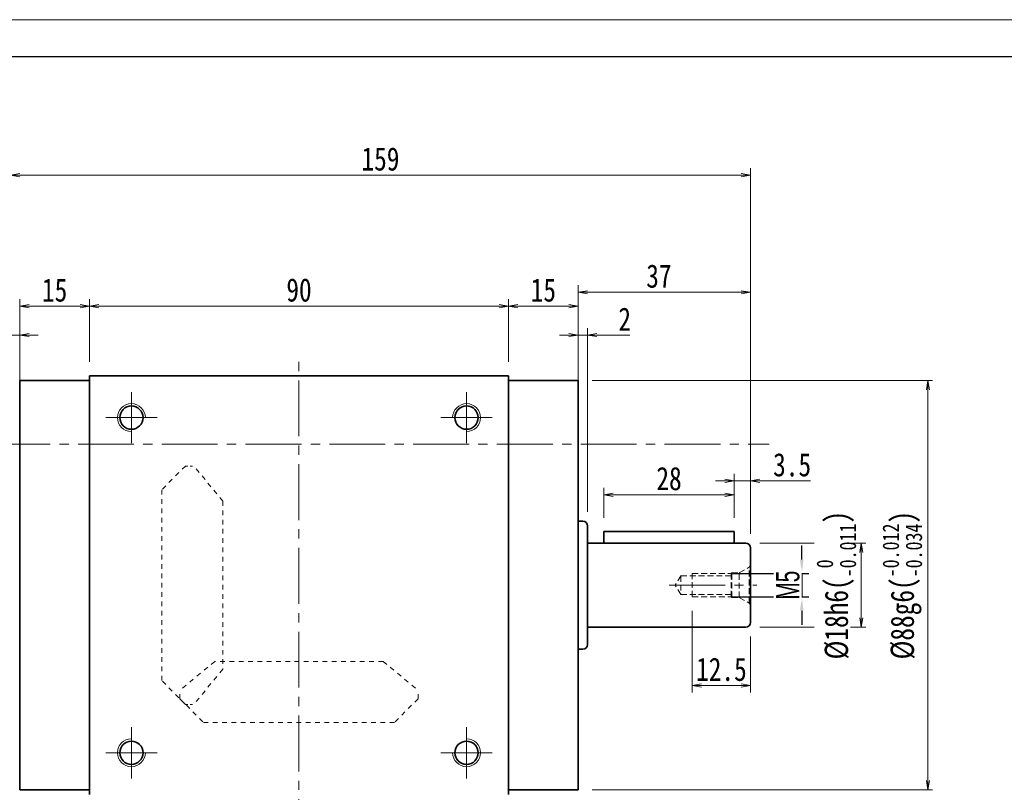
# Model space of a CAD drawing. Header units: millimetres. Extents: x -2 to 677, y 14 to 488.
# Tile 4 of 9: x 105 to 316, y 322 to 488. Entities that reach past the tile are written whole.
import ezdxf

# ---------------------------------------------------------------- set-up
doc = ezdxf.new("R2010")
doc.units = ezdxf.units.MM
for name, pattern in [('HIDDEN', [1.905, 1.27, -0.635]), ('点画线', [18, 12, -2, 2, -2]), ('虚线', [2, 1, -1])]:
    doc.linetypes.add(name, pattern=pattern)
for name, color, linetype, lineweight in [('中心线层', 1, '点画线', 18), ('图框_外框线', 7, 'Continuous', 18), ('尺寸线层', 3, 'Continuous', 18), ('粗实线层', 7, 'Continuous', 35)]:
    doc.layers.add(name, color=color, linetype=linetype, lineweight=lineweight)
doc.styles.add('宋体', font='SimSun.ttf', dxfattribs={"width": 0.8})
doc.styles.add('标准', font='txt', dxfattribs={"width": 0.667})
doc.dimstyles.new('a4-1-1', dxfattribs={"dimtxt": 3, "dimasz": 3, "dimexe": 1.5, "dimexo": 0, "dimgap": 0.5, "dimtad": 1, "dimdec": 3, "dimdsep": 46, "dimtxsty": '标准', "dimblk": '_CAXARROW', "dimcen": 0, "dimdle": 4, "dimazin": 2, "dimtfac": 0.707107, "dimtdec": 3, "dimtix": 1, "dimtmove": 2, "dimatfit": 3, "dimfxl": 0, "dimfrac": 2, "dimtolj": 1, "dimtzin": 0, "dimarcsym": 0})
doc.dimstyles.new('A水平标注$0', dxfattribs={"dimtxt": 3.5, "dimasz": 2, "dimexe": 1.5, "dimexo": 3, "dimgap": 1.1, "dimtad": 1, "dimtoh": 1, "dimdec": 4, "dimdsep": 46, "dimtxsty": '宋体', "dimblk": 'OPEN', "dimcen": 3, "dimclrd": 3, "dimclre": 3, "dimclrt": 6, "dimadec": 0, "dimazin": 0, "dimtm": 1e-09, "dimtfac": 1, "dimtdec": 4, "dimtix": 1, "dimtmove": 0, "dimatfit": 3, "dimldrblk": 'OPEN', "dimfxl": 0, "dimlwd": 13, "dimlwe": 13, "dimarcsym": 0})
doc.dimstyles.new('D直径标注φ25', dxfattribs={"dimtxt": 3.5, "dimasz": 2, "dimexe": 1, "dimexo": 3, "dimtad": 1, "dimtoh": 1, "dimdec": 1, "dimdsep": 46, "dimtxsty": '宋体', "dimblk": 'OPEN', "dimcen": 3, "dimclrd": 3, "dimclre": 3, "dimclrt": 130, "dimadec": 0, "dimazin": 0, "dimtm": 1e-09, "dimtfac": 1, "dimtdec": 1, "dimtmove": 0, "dimatfit": 0, "dimldrblk": 'OPEN', "dimfxl": 0, "dimlwd": 13, "dimlwe": 13, "dimarcsym": 0})

# ---------------------------------------------------------------- blocks, each defined once
blk = doc.blocks.new('_Open')
at = {"color": 0, "linetype": 'ByBlock', "lineweight": -2}
for p, q in [((-1, 0.17), (0, 0)), ((-1, -0.17), (0, 0)), ((0, 0), (-1, 0))]:
    blk.add_line(p, q, dxfattribs=at)
blk = doc.blocks.new('*D7')
at = {"layer": 'Defpoints', "color": 0, "transparency": 16777216}
for p in [(209.74, 426.08), (119.74, 411.13), (209.74, 411.13)]:
    blk.add_point(p, dxfattribs=at)
at = {"layer": '尺寸线层', "color": 3, "lineweight": 13, "transparency": 16777216}
for p, q in [((119.74, 414.13), (119.74, 427.58)), ((209.74, 414.13), (209.74, 427.58)), ((121.74, 426.08), (207.74, 426.08))]:
    blk.add_line(p, q, dxfattribs=at)
at = {"layer": '尺寸线层', "color": 3, "lineweight": 13, "transparency": 16777216, "xscale": 2, "yscale": 2, "zscale": 2, "rotation": 180}
blk.add_blockref('_Open', (119.74, 426.08), dxfattribs=at)
at = {"layer": '尺寸线层', "color": 3, "lineweight": 13, "transparency": 16777216, "xscale": 2, "yscale": 2, "zscale": 2}
blk.add_blockref('_Open', (209.74, 426.08), dxfattribs=at)
at = {"layer": '尺寸线层', "color": 6, "transparency": 16777216, "insert": (164.74, 429.52), "char_height": 5, "attachment_point": 5, "style": '宋体', "bg_fill": 3, "box_fill_scale": 1.1, "bg_fill_color": 257, "bg_fill_transparency": 0}
blk.add_mtext('90', dxfattribs=at)
blk = doc.blocks.new('*D8')
at = {"layer": 'Defpoints', "color": 0, "transparency": 16777216}
for p in [(104.74, 426.08), (119.74, 411.13), (104.74, 410.13)]:
    blk.add_point(p, dxfattribs=at)
at = {"layer": '尺寸线层', "color": 3, "lineweight": 13, "transparency": 16777216}
for p, q in [((104.74, 413.13), (104.74, 427.58)), ((119.74, 414.13), (119.74, 427.58)), ((117.74, 426.08), (106.74, 426.08))]:
    blk.add_line(p, q, dxfattribs=at)
at = {"layer": '尺寸线层', "color": 3, "lineweight": 13, "transparency": 16777216, "xscale": 2, "yscale": 2, "zscale": 2, "rotation": 180}
blk.add_blockref('_Open', (104.74, 426.08), dxfattribs=at)
at = {"layer": '尺寸线层', "color": 3, "lineweight": 13, "transparency": 16777216, "xscale": 2, "yscale": 2, "zscale": 2}
blk.add_blockref('_Open', (119.74, 426.08), dxfattribs=at)
at = {"layer": '尺寸线层', "color": 6, "transparency": 16777216, "insert": (112.24, 429.51), "char_height": 5, "attachment_point": 5, "style": '宋体', "bg_fill": 3, "box_fill_scale": 1.1, "bg_fill_color": 257, "bg_fill_transparency": 0}
blk.add_mtext('15', dxfattribs=at)
blk = doc.blocks.new('*D9')
at = {"layer": 'Defpoints', "color": 0, "transparency": 16777216}
for p in [(224.74, 426.08), (209.74, 411.13), (224.74, 410.13)]:
    blk.add_point(p, dxfattribs=at)
at = {"layer": '尺寸线层', "color": 3, "lineweight": 13, "transparency": 16777216}
for p, q in [((209.74, 414.13), (209.74, 427.58)), ((224.74, 413.13), (224.74, 427.58)), ((211.74, 426.08), (222.74, 426.08))]:
    blk.add_line(p, q, dxfattribs=at)
at = {"layer": '尺寸线层', "color": 3, "lineweight": 13, "transparency": 16777216, "xscale": 2, "yscale": 2, "zscale": 2, "rotation": 180}
blk.add_blockref('_Open', (209.74, 426.08), dxfattribs=at)
at = {"layer": '尺寸线层', "color": 3, "lineweight": 13, "transparency": 16777216, "xscale": 2, "yscale": 2, "zscale": 2}
blk.add_blockref('_Open', (224.74, 426.08), dxfattribs=at)
at = {"layer": '尺寸线层', "color": 6, "transparency": 16777216, "insert": (217.24, 429.51), "char_height": 5, "attachment_point": 5, "style": '宋体', "bg_fill": 3, "box_fill_scale": 1.1, "bg_fill_color": 257, "bg_fill_transparency": 0}
blk.add_mtext('15', dxfattribs=at)
blk = doc.blocks.new('*D10')
at = {"layer": 'Defpoints', "color": 0, "transparency": 16777216}
for p in [(102.74, 419.86), (104.74, 401.51), (102.74, 377.38)]:
    blk.add_point(p, dxfattribs=at)
at = {"layer": '尺寸线层', "color": 3, "lineweight": 13, "transparency": 16777216}
for p, q in [((102.74, 380.38), (102.74, 421.36)), ((104.74, 404.51), (104.74, 421.36)), ((93.66, 419.86), (96.87, 419.86)), ((96.87, 419.86), (100.74, 419.86)), ((104.74, 419.86), (102.74, 419.86)), ((106.74, 419.86), (108.74, 419.86))]:
    blk.add_line(p, q, dxfattribs=at)
at = {"layer": '尺寸线层', "color": 3, "lineweight": 13, "transparency": 16777216, "xscale": 2, "yscale": 2, "zscale": 2}
blk.add_blockref('_Open', (102.74, 419.86), dxfattribs=at)
at = {"layer": '尺寸线层', "color": 3, "lineweight": 13, "transparency": 16777216, "xscale": 2, "yscale": 2, "zscale": 2, "rotation": 180}
blk.add_blockref('_Open', (104.74, 419.86), dxfattribs=at)
at = {"layer": '尺寸线层', "color": 6, "transparency": 16777216, "insert": (94.76, 423.28), "char_height": 5, "attachment_point": 5, "style": '宋体', "bg_fill": 3, "box_fill_scale": 1.1, "bg_fill_color": 257, "bg_fill_transparency": 0}
blk.add_mtext('2', dxfattribs=at)
blk = doc.blocks.new('*D11')
at = {"layer": 'Defpoints', "color": 0, "transparency": 16777216}
for p in [(102.74, 454.23), (102.74, 404.45), (261.74, 404.45)]:
    blk.add_point(p, dxfattribs=at)
at = {"layer": '尺寸线层', "color": 3, "lineweight": 13, "transparency": 16777216}
for p, q in [((102.74, 407.45), (102.74, 455.73)), ((261.74, 407.45), (261.74, 455.73)), ((259.74, 454.23), (104.74, 454.23))]:
    blk.add_line(p, q, dxfattribs=at)
at = {"layer": '尺寸线层', "color": 3, "lineweight": 13, "transparency": 16777216, "xscale": 2, "yscale": 2, "zscale": 2, "rotation": 180}
blk.add_blockref('_Open', (102.74, 454.23), dxfattribs=at)
at = {"layer": '尺寸线层', "color": 3, "lineweight": 13, "transparency": 16777216, "xscale": 2, "yscale": 2, "zscale": 2}
blk.add_blockref('_Open', (261.74, 454.23), dxfattribs=at)
at = {"layer": '尺寸线层', "color": 6, "transparency": 16777216, "insert": (182.24, 457.67), "char_height": 5, "attachment_point": 5, "style": '宋体', "bg_fill": 3, "box_fill_scale": 1.1, "bg_fill_color": 257, "bg_fill_transparency": 0}
blk.add_mtext('159', dxfattribs=at)
blk = doc.blocks.new('*D12')
at = {"layer": 'Defpoints', "color": 0, "transparency": 16777216}
for p in [(104.74, 410.13), (73.47, 322.13), (104.74, 322.13)]:
    blk.add_point(p, dxfattribs=at)
at = {"layer": '尺寸线层', "color": 3, "lineweight": 13, "transparency": 16777216}
for p, q in [((101.74, 410.13), (72.47, 410.13)), ((73.47, 408.13), (73.47, 324.13)), ((101.74, 322.13), (72.47, 322.13))]:
    blk.add_line(p, q, dxfattribs=at)
at = {"layer": '尺寸线层', "color": 3, "lineweight": 13, "transparency": 16777216, "xscale": 2, "yscale": 2, "zscale": 2}
for p, rotation in [((73.47, 410.13), 90), ((73.47, 322.13), 270)]:
    blk.add_blockref('_Open', p, dxfattribs=dict(at, rotation=rotation))
at = {"layer": '尺寸线层', "color": 130, "transparency": 16777216, "insert": (67.95, 366.13), "char_height": 5, "attachment_point": 5, "rotation": 90, "style": '宋体', "bg_fill": 3, "box_fill_scale": 1.1, "bg_fill_color": 257, "bg_fill_transparency": 0}
blk.add_mtext('{\\A1;\\A1;%%C88g6({\\H0.707107x;\\S-0.012^ -0.034;})}', dxfattribs=at)
blk = doc.blocks.new('*D13')
at = {"layer": 'Defpoints', "color": 0, "transparency": 16777216}
for p in [(224.74, 410.13), (224.74, 322.13), (299.87, 322.13)]:
    blk.add_point(p, dxfattribs=at)
at = {"layer": '尺寸线层', "color": 3, "lineweight": 13, "transparency": 16777216}
for p, q in [((227.74, 410.13), (300.87, 410.13)), ((299.87, 408.13), (299.87, 324.13)), ((227.74, 322.13), (300.87, 322.13))]:
    blk.add_line(p, q, dxfattribs=at)
at = {"layer": '尺寸线层', "color": 3, "lineweight": 13, "transparency": 16777216, "xscale": 2, "yscale": 2, "zscale": 2}
for p, rotation in [((299.87, 410.13), 90), ((299.87, 322.13), 270)]:
    blk.add_blockref('_Open', p, dxfattribs=dict(at, rotation=rotation))
at = {"layer": '尺寸线层', "color": 130, "transparency": 16777216, "insert": (294.35, 366.13), "char_height": 5, "attachment_point": 5, "rotation": 90, "style": '宋体', "bg_fill": 3, "box_fill_scale": 1.1, "bg_fill_color": 257, "bg_fill_transparency": 0}
blk.add_mtext('{\\A1;\\A1;%%C88g6({\\H0.707107x;\\S-0.012^ -0.034;})}', dxfattribs=at)
blk = doc.blocks.new('*D23')
at = {"layer": 'Defpoints', "color": 0, "transparency": 16777216}
for p in [(260.74, 375.13), (260.74, 357.13)]:
    blk.add_point(p, dxfattribs=at)
at = {"layer": '尺寸线层', "color": 3, "lineweight": 13, "transparency": 16777216}
for p, q in [((263.74, 375.13), (286.54, 375.13)), ((285.54, 373.13), (285.54, 359.13)), ((263.74, 357.13), (286.54, 357.13))]:
    blk.add_line(p, q, dxfattribs=at)
at = {"layer": '尺寸线层', "color": 3, "lineweight": 13, "transparency": 16777216, "xscale": 2, "yscale": 2, "zscale": 2}
for p, rotation in [((285.54, 375.13), 90), ((285.54, 357.13), 270)]:
    blk.add_blockref('_Open', p, dxfattribs=dict(at, rotation=rotation))
at = {"layer": '尺寸线层', "color": 130, "transparency": 16777216, "insert": (280.18, 366.13), "char_height": 5, "attachment_point": 5, "rotation": 90, "style": '宋体', "bg_fill": 3, "box_fill_scale": 1.1, "bg_fill_color": 257, "bg_fill_transparency": 0}
blk.add_mtext('{\\A1;\\A1;%%C18h6({\\H0.707107x;\\S 0^ -0.011;})}', dxfattribs=at)
at = {"layer": 'Defpoints', "color": 0, "transparency": 16777216}
blk.add_point((285.54, 357.13), dxfattribs=at)
blk = doc.blocks.new('*D24')
at = {"layer": 'Defpoints', "color": 0, "transparency": 16777216}
for p in [(258.24, 388.53), (258.24, 377.63), (261.74, 374.13)]:
    blk.add_point(p, dxfattribs=at)
at = {"layer": '尺寸线层', "color": 3, "lineweight": 13, "transparency": 16777216}
for p, q in [((258.24, 380.63), (258.24, 390.03)), ((261.74, 377.13), (261.74, 390.03)), ((256.24, 388.53), (254.24, 388.53)), ((261.74, 388.53), (258.24, 388.53)), ((265.74, 388.53), (263.74, 388.53)), ((274.63, 388.53), (265.74, 388.53))]:
    blk.add_line(p, q, dxfattribs=at)
at = {"layer": '尺寸线层', "color": 3, "lineweight": 13, "transparency": 16777216, "xscale": 2, "yscale": 2, "zscale": 2}
blk.add_blockref('_Open', (258.24, 388.53), dxfattribs=at)
at = {"layer": '尺寸线层', "color": 3, "lineweight": 13, "transparency": 16777216, "xscale": 2, "yscale": 2, "zscale": 2, "rotation": 180}
blk.add_blockref('_Open', (261.74, 388.53), dxfattribs=at)
at = {"layer": '尺寸线层', "color": 6, "transparency": 16777216, "insert": (270.68, 391.97), "char_height": 5, "attachment_point": 5, "style": '宋体', "bg_fill": 3, "box_fill_scale": 1.1, "bg_fill_color": 257, "bg_fill_transparency": 0}
blk.add_mtext('3.5', dxfattribs=at)
blk = doc.blocks.new('*D25')
at = {"layer": 'Defpoints', "color": 0, "transparency": 16777216}
for p in [(230.24, 385.55), (230.24, 377.63), (258.24, 377.63)]:
    blk.add_point(p, dxfattribs=at)
at = {"layer": '尺寸线层', "color": 3, "lineweight": 13, "transparency": 16777216}
for p, q in [((230.24, 380.63), (230.24, 387.05)), ((256.24, 385.55), (232.24, 385.55)), ((258.24, 380.63), (258.24, 387.05))]:
    blk.add_line(p, q, dxfattribs=at)
at = {"layer": '尺寸线层', "color": 3, "lineweight": 13, "transparency": 16777216, "xscale": 2, "yscale": 2, "zscale": 2, "rotation": 180}
blk.add_blockref('_Open', (230.24, 385.55), dxfattribs=at)
at = {"layer": '尺寸线层', "color": 3, "lineweight": 13, "transparency": 16777216, "xscale": 2, "yscale": 2, "zscale": 2}
blk.add_blockref('_Open', (258.24, 385.55), dxfattribs=at)
at = {"layer": '尺寸线层', "color": 6, "transparency": 16777216, "insert": (244.24, 389), "char_height": 5, "attachment_point": 5, "style": '宋体', "bg_fill": 3, "box_fill_scale": 1.1, "bg_fill_color": 257, "bg_fill_transparency": 0}
blk.add_mtext('28', dxfattribs=at)
blk = doc.blocks.new('_CAXARROW')
blk.add_hatch(color=0).paths.add_polyline_path([(0, 0), (-1, 0.125), (-1, -0.125)], flags=0)
blk = doc.blocks.new('*D26')
at = {"layer": 'Defpoints', "color": 0, "transparency": 16777216}
for p in [(257.59, 368.63), (257.59, 363.63)]:
    blk.add_point(p, dxfattribs=at)
at = {"layer": '尺寸线层', "color": 0, "lineweight": -2, "transparency": 16777216}
for p, q in [((272.75, 371.63), (272.75, 374.63)), ((257.59, 368.63), (274.25, 368.63)), ((272.75, 368.63), (272.75, 363.63)), ((257.59, 363.63), (274.25, 363.63)), ((272.75, 360.63), (272.75, 357.63))]:
    blk.add_line(p, q, dxfattribs=at)
at = {"layer": '尺寸线层', "color": 0, "lineweight": -2, "transparency": 16777216, "xscale": 3, "yscale": 3, "zscale": 3}
for p, rotation in [((272.75, 368.63), 270), ((272.75, 363.63), 90)]:
    blk.add_blockref('_CAXARROW', p, dxfattribs=dict(at, rotation=rotation))
at = {"layer": '尺寸线层', "color": 0, "transparency": 16777216, "insert": (269.78, 366.13), "char_height": 5, "attachment_point": 5, "rotation": 90, "style": '标准', "bg_fill": 3, "box_fill_scale": 1.1, "bg_fill_color": 257, "bg_fill_transparency": 0}
blk.add_mtext('\\A1;M5', dxfattribs=at)
at = {"layer": 'Defpoints', "color": 0, "transparency": 16777216}
blk.add_point((272.75, 363.63), dxfattribs=at)
blk = doc.blocks.new('23343f_1')
at = {"layer": '中心线层', "linetype": '点画线', "lineweight": 18}
blk.add_line((17.47, 0), (-1.33, 0), dxfattribs=at)
at = {"layer": '粗实线层', "color": 6, "linetype": 'HIDDEN', "lineweight": 18}
for p, q in [((0, -4.4), (0, 4.4)), ((0, 4.4), (0.32, 3.85)), ((2.4, 2.65), (0.32, 3.85)), ((0.32, -3.85), (0.32, 3.85)), ((4, 2.65), (2.4, 2.65)), ((2.4, -2.65), (2.4, 2.65)), ((4.15, 2.5), (4, 2.65)), ((4, -2.65), (4, 2.65)), ((12.5, 2.5), (4.15, 2.5)), ((4.15, -2.5), (4.15, 2.5)), ((12.5, -2.5), (12.5, 2.5)), ((4.15, 2), (15, 2)), ((15, 2), (16.15, 0)), ((15, 2), (15, -2)), ((4.15, -2), (15, -2)), ((15, -2), (16.15, 0)), ((0, -4.4), (0.32, -3.85)), ((2.4, -2.65), (0.32, -3.85)), ((4, -2.65), (2.4, -2.65)), ((4.15, -2.5), (4, -2.65)), ((12.5, -2.5), (4.15, -2.5))]:
    blk.add_line(p, q, dxfattribs=at)
blk = doc.blocks.new('*D27')
at = {"layer": 'Defpoints', "color": 0, "transparency": 16777216}
for p in [(249.24, 363.63), (261.74, 358.13), (249.24, 344.59)]:
    blk.add_point(p, dxfattribs=at)
at = {"layer": '尺寸线层', "color": 3, "lineweight": 13, "transparency": 16777216}
for p, q in [((249.24, 360.63), (249.24, 343.09)), ((261.74, 355.13), (261.74, 343.09)), ((259.74, 344.59), (251.24, 344.59))]:
    blk.add_line(p, q, dxfattribs=at)
at = {"layer": '尺寸线层', "color": 3, "lineweight": 13, "transparency": 16777216, "xscale": 2, "yscale": 2, "zscale": 2, "rotation": 180}
blk.add_blockref('_Open', (249.24, 344.59), dxfattribs=at)
at = {"layer": '尺寸线层', "color": 3, "lineweight": 13, "transparency": 16777216, "xscale": 2, "yscale": 2, "zscale": 2}
blk.add_blockref('_Open', (261.74, 344.59), dxfattribs=at)
at = {"layer": '尺寸线层', "color": 6, "transparency": 16777216, "insert": (255.49, 348.02), "char_height": 5, "attachment_point": 5, "style": '宋体', "bg_fill": 3, "box_fill_scale": 1.1, "bg_fill_color": 257, "bg_fill_transparency": 0}
blk.add_mtext('12.5', dxfattribs=at)
blk = doc.blocks.new('*D30')
at = {"layer": 'Defpoints', "color": 0, "transparency": 16777216}
for p in [(226.74, 419.86), (224.74, 401.51), (226.74, 378.88)]:
    blk.add_point(p, dxfattribs=at)
at = {"layer": '尺寸线层', "color": 3, "lineweight": 13, "transparency": 16777216}
for p, q in [((224.74, 404.51), (224.74, 421.36)), ((226.74, 381.88), (226.74, 421.36)), ((222.74, 419.86), (220.74, 419.86)), ((224.74, 419.86), (226.74, 419.86)), ((232.6, 419.86), (228.74, 419.86)), ((235.82, 419.86), (232.6, 419.86))]:
    blk.add_line(p, q, dxfattribs=at)
at = {"layer": '尺寸线层', "color": 3, "lineweight": 13, "transparency": 16777216, "xscale": 2, "yscale": 2, "zscale": 2}
blk.add_blockref('_Open', (224.74, 419.86), dxfattribs=at)
at = {"layer": '尺寸线层', "color": 3, "lineweight": 13, "transparency": 16777216, "xscale": 2, "yscale": 2, "zscale": 2, "rotation": 180}
blk.add_blockref('_Open', (226.74, 419.86), dxfattribs=at)
at = {"layer": '尺寸线层', "color": 6, "transparency": 16777216, "insert": (234.71, 423.28), "char_height": 5, "attachment_point": 5, "style": '宋体', "bg_fill": 3, "box_fill_scale": 1.1, "bg_fill_color": 257, "bg_fill_transparency": 0}
blk.add_mtext('2', dxfattribs=at)
blk = doc.blocks.new('*D31')
at = {"layer": 'Defpoints', "color": 0, "transparency": 16777216}
for p in [(224.74, 429.06), (224.74, 410.13), (261.74, 374.13)]:
    blk.add_point(p, dxfattribs=at)
at = {"layer": '尺寸线层', "color": 3, "lineweight": 13, "transparency": 16777216}
for p, q in [((224.74, 413.13), (224.74, 430.56)), ((261.74, 377.13), (261.74, 430.56)), ((259.74, 429.06), (226.74, 429.06))]:
    blk.add_line(p, q, dxfattribs=at)
at = {"layer": '尺寸线层', "color": 3, "lineweight": 13, "transparency": 16777216, "xscale": 2, "yscale": 2, "zscale": 2, "rotation": 180}
blk.add_blockref('_Open', (224.74, 429.06), dxfattribs=at)
at = {"layer": '尺寸线层', "color": 3, "lineweight": 13, "transparency": 16777216, "xscale": 2, "yscale": 2, "zscale": 2}
blk.add_blockref('_Open', (261.74, 429.06), dxfattribs=at)
at = {"layer": '尺寸线层', "color": 6, "transparency": 16777216, "insert": (242.06, 432.5), "char_height": 5, "attachment_point": 5, "style": '宋体', "bg_fill": 3, "box_fill_scale": 1.1, "bg_fill_color": 257, "bg_fill_transparency": 0}
blk.add_mtext('37', dxfattribs=at)

msp = doc.modelspace()

# ---------------------------------------------------------------- linework, layer by layer
at = {"color": 6, "linetype": '虚线', "lineweight": 18}
for p, q in [((140.3422, 391.7259), (135.2422, 386.6259)), ((148.3672, 384.198), (142.1579, 391.7259)), ((148.3672, 384.198), (148.3672, 348.0538)), ((146.6651, 349.7559), (139.1372, 343.5466)), ((182.8093, 349.7559), (146.6651, 349.7559)), ((182.8093, 349.7559), (190.3372, 343.5466)), ((148.3672, 348.0538), (142.1579, 340.5259)), ((140.3422, 340.5259), (135.2422, 345.6259)), ((139.1372, 341.7309), (139.1372, 343.5466)), ((190.3372, 341.7309), (190.3372, 343.5466)), ((139.1372, 341.7309), (144.2372, 336.6309)), ((190.3372, 341.7309), (185.2372, 336.6309))]:
    msp.add_line(p, q, dxfattribs=at)
at = {"color": 6, "linetype": '虚线', "lineweight": 18, "ltscale": 0.5}
for p, q in [((140.3422, 391.7259), (142.1579, 391.7259)), ((140.3422, 340.5259), (142.1579, 340.5259))]:
    msp.add_line(p, q, dxfattribs=at)
at = {"layer": '中心线层'}
for p, q in [((164.7372, 308.1259), (164.7372, 414.1259)), ((123.2372, 402.1259), (134.2372, 402.1259)), ((195.2372, 402.1259), (206.2372, 402.1259)), ((99.2645, 396.452), (265.7254, 396.452)), ((128.7372, 324.6259), (128.7372, 335.6259)), ((200.7372, 335.6259), (200.7372, 324.6259)), ((134.2372, 330.1259), (123.2372, 330.1259)), ((206.2372, 330.1259), (195.2372, 330.1259))]:
    msp.add_line(p, q, dxfattribs=at)
at = {"layer": '粗实线层'}
for p, q in [((119.7372, 411.1259), (209.7372, 411.1259)), ((119.7372, 321.1259), (119.7372, 411.1259)), ((209.7372, 321.1259), (209.7372, 411.1259)), ((119.7372, 410.1259), (104.7372, 410.1259)), ((104.7372, 322.1259), (104.7372, 410.1259)), ((209.7372, 410.1259), (224.7372, 410.1259)), ((224.7372, 410.1259), (224.7372, 322.1259)), ((119.7372, 322.1259), (104.7372, 322.1259)), ((209.7372, 322.1259), (224.7372, 322.1259))]:
    msp.add_line(p, q, dxfattribs=at)
at = {"layer": '粗实线层', "color": 6, "linetype": '虚线', "lineweight": 18}
for p, q in [((135.2422, 345.6259), (135.2422, 386.6259)), ((144.2372, 336.6309), (185.2372, 336.6309))]:
    msp.add_line(p, q, dxfattribs=at)
at = {"layer": '粗实线层'}
for centre in [(128.7372, 330.1259), (200.7372, 330.1259)]:
    msp.add_circle(centre, 2.5, dxfattribs=at)
at = {"layer": '粗实线层', "lineweight": 18}
for centre, start, end in [((128.7372, 330.1259), 90, 360), ((200.7372, 330.1259), 180, 90)]:
    msp.add_arc(centre, 3, start, end, dxfattribs=at)

# ---------------------------------------------------------------- next in the draw order: dimensions: what is measured, and where the dimension line sits
at = {"layer": '尺寸线层'}
dim = msp.add_linear_dim(base=(209.7372, 426.0806), p1=(119.7372, 411.1259), p2=(209.7372, 411.1259), dimstyle='A水平标注$0', override={"dimtxt": 5, "dimgap": 1, "dimdec": 1, "dimpost": '<>', "dimblk": 'Open', "dimtvp": 0.1, "dimtfill": 1, "dimtfillclr": 256}, dxfattribs=at)
dim.commit()
dim.dimension.update_dxf_attribs({"geometry": '*D7', "text_midpoint": (164.7372, 429.5247)})

# ---------------------------------------------------------------- next in the draw order: dimensions: what is measured, and where the dimension line sits
for base, p1, p2, picture, middle in [((104.7372, 426.0806), (119.7372, 411.1259), (104.7372, 410.1259), '*D8', (112.2372, 429.5107)), ((224.7372, 426.0806), (209.7372, 411.1259), (224.7372, 410.1259), '*D9', (217.2372, 429.5107))]:
    dim = msp.add_linear_dim(base=base, p1=p1, p2=p2, dimstyle='A水平标注$0', override={"dimtxt": 5, "dimgap": 1, "dimdec": 1, "dimpost": '<>', "dimblk": 'Open', "dimtvp": 0.1, "dimtfill": 1, "dimtfillclr": 256}, dxfattribs=at)
    dim.commit()
    dim.dimension.update_dxf_attribs({"geometry": picture, "text_midpoint": middle})

# ---------------------------------------------------------------- next in the draw order: dimensions: what is measured, and where the dimension line sits
dim = msp.add_linear_dim(base=(102.7372, 419.8622), p1=(104.7372, 401.5086), p2=(102.7372, 377.3759), dimstyle='A水平标注$0', override={"dimtxt": 5, "dimgap": 1, "dimdec": 1, "dimpost": '<>', "dimblk": 'Open', "dimtvp": 0.1, "dimtfill": 1, "dimtfillclr": 256}, dxfattribs=at)
dim.commit()
dim.dimension.update_dxf_attribs({"geometry": '*D10', "text_midpoint": (94.7648, 419.8622), "dimtype": 160})

# ---------------------------------------------------------------- next in the draw order: dimensions: what is measured, and where the dimension line sits
dim = msp.add_linear_dim(base=(102.7372, 454.2279), p1=(261.7372, 404.452), p2=(102.7372, 404.452), dimstyle='A水平标注$0', override={"dimtxt": 5, "dimgap": 1, "dimdec": 1, "dimpost": '<>', "dimblk": 'Open', "dimtvp": 0.1, "dimtfill": 1, "dimtfillclr": 256}, dxfattribs=at)
dim.commit()
dim.dimension.update_dxf_attribs({"geometry": '*D11', "text_midpoint": (182.2372, 454.2279), "dimtype": 160})

# ---------------------------------------------------------------- next in the draw order: linework, layer by layer
at = {"layer": '中心线层'}
for p, q in [((128.7372, 396.6259), (128.7372, 407.6259)), ((200.7372, 407.6259), (200.7372, 396.6259))]:
    msp.add_line(p, q, dxfattribs=at)
at = {"layer": '粗实线层'}
for centre in [(128.7372, 402.1259), (200.7372, 402.1259)]:
    msp.add_circle(centre, 2.5, dxfattribs=at)
at = {"layer": '粗实线层', "lineweight": 18}
for centre, start, end in [((128.7372, 402.1259), 0, 270), ((200.7372, 402.1259), 270, 180)]:
    msp.add_arc(centre, 3, start, end, dxfattribs=at)

# ---------------------------------------------------------------- next in the draw order: dimensions: what is measured, and where the dimension line sits
at = {"layer": '尺寸线层'}
for base, p1, p2, picture, middle in [((73.4698, 322.1259), (104.7372, 410.1259), (104.7372, 322.1259), '*D12', (67.9492, 366.1259)), ((299.8727, 322.1259), (224.7372, 410.1259), (224.7372, 322.1259), '*D13', (294.352, 366.1259))]:
    dim = msp.add_linear_dim(base=base, p1=p1, p2=p2, angle=270, text='{\\A1;\\A1;%%C88g6({\\H0.707107x;\\S-0.012^ -0.034;})}', dimstyle='D直径标注φ25', override={"dimtxt": 5, "dimgap": 1, "dimpost": 'φ<>', "dimtp": -0.012, "dimtm": 0.034, "dimtdec": 3, "dimtzin": 8}, dxfattribs=at)
    dim.commit()
    dim.dimension.update_dxf_attribs({"geometry": picture, "text_midpoint": middle})

# ---------------------------------------------------------------- next in the draw order: linework, layer by layer
at = {"layer": '粗实线层'}
for p, q in [((225.7372, 379.8759), (224.7372, 379.8759)), ((226.7372, 378.8759), (226.7372, 353.3759)), ((225.7372, 352.3759), (224.7372, 352.3759))]:
    msp.add_line(p, q, dxfattribs=at)
for centre, start, end in [((225.7372, 378.8759), 0, 90), ((225.7372, 353.3759), 270, 0)]:
    msp.add_arc(centre, 1, start, end, dxfattribs=at)

# ---------------------------------------------------------------- next in the draw order: dimensions: what is measured, and where the dimension line sits
at = {"layer": '尺寸线层'}
dim = msp.add_linear_dim(base=(285.5376, 357.1259), p1=(260.7372, 375.1259), p2=(260.7372, 357.1259), angle=270, text='{\\A1;\\A1;%%C18h6({\\H0.707107x;\\S 0^ -0.011;})}', dimstyle='D直径标注φ25', override={"dimtxt": 5, "dimgap": 1, "dimpost": 'φ<>', "dimtp": 0, "dimtm": 0.011, "dimtdec": 3, "dimtzin": 8}, dxfattribs=at)
dim.commit()
dim.dimension.update_dxf_attribs({"geometry": '*D23', "text_midpoint": (285.5376, 366.1259), "dimtype": 160})

# ---------------------------------------------------------------- next in the draw order: linework, layer by layer
at = {"layer": '粗实线层'}
for p, q in [((226.7372, 375.1259), (260.7372, 375.1259)), ((261.7372, 374.1259), (261.7372, 358.1259)), ((260.7372, 357.1259), (226.7372, 357.1259))]:
    msp.add_line(p, q, dxfattribs=at)
for centre, start, end in [((260.7372, 374.1259), 0, 90), ((260.7372, 358.1259), 270, 0)]:
    msp.add_arc(centre, 1, start, end, dxfattribs=at)

# ---------------------------------------------------------------- next in the draw order: dimensions: what is measured, and where the dimension line sits
at = {"layer": '尺寸线层'}
dim = msp.add_linear_dim(base=(258.2372, 388.5286), p1=(261.7372, 374.1259), p2=(258.2372, 377.6259), dimstyle='A水平标注$0', override={"dimtxt": 5, "dimgap": 1, "dimdec": 1, "dimpost": '<>', "dimblk": 'Open', "dimtvp": 0.1, "dimtfill": 1, "dimtfillclr": 256}, dxfattribs=at)
dim.commit()
dim.dimension.update_dxf_attribs({"geometry": '*D24', "text_midpoint": (270.6814, 388.5286), "dimtype": 160})

# ---------------------------------------------------------------- next in the draw order: dimensions: what is measured, and where the dimension line sits
dim = msp.add_linear_dim(base=(230.2372, 385.5537), p1=(258.2372, 377.6259), p2=(230.2372, 377.6259), dimstyle='A水平标注$0', override={"dimtxt": 5, "dimgap": 1, "dimdec": 1, "dimpost": '<>', "dimblk": 'Open', "dimtvp": 0.1, "dimtfill": 1, "dimtfillclr": 256}, dxfattribs=at)
dim.commit()
dim.dimension.update_dxf_attribs({"geometry": '*D25', "text_midpoint": (244.2372, 388.9978)})

# ---------------------------------------------------------------- next in the draw order: linework, layer by layer
at = {"layer": '粗实线层'}
for p, q in [((258.2372, 377.6259), (230.2372, 377.6259)), ((230.2372, 377.6259), (230.2372, 375.1259)), ((258.2372, 377.6259), (258.2372, 375.1259))]:
    msp.add_line(p, q, dxfattribs=at)

# ---------------------------------------------------------------- next in the draw order: dimensions: what is measured, and where the dimension line sits
at = {"layer": '尺寸线层'}
dim = msp.add_linear_dim(base=(226.7372, 419.8622), p1=(224.7372, 401.5086), p2=(226.7372, 378.8759), dimstyle='A水平标注$0', override={"dimtxt": 5, "dimgap": 1, "dimdec": 1, "dimpost": '<>', "dimblk": 'Open', "dimtvp": 0.1, "dimtfill": 1, "dimtfillclr": 256}, dxfattribs=at)
dim.commit()
dim.dimension.update_dxf_attribs({"geometry": '*D30', "text_midpoint": (234.7097, 419.8622), "dimtype": 160})

# ---------------------------------------------------------------- next in the draw order: dimensions: what is measured, and where the dimension line sits
dim = msp.add_linear_dim(base=(272.7522, 363.6259), p1=(257.5872, 368.6259), p2=(257.5872, 363.6259), angle=270, dimstyle='a4-1-1', override={"dimtxt": 5, "dimpost": 'M<>', "dimsah": 1, "dimtfill": 1, "dimtzin": 0}, dxfattribs=at)
dim.commit()
dim.dimension.update_dxf_attribs({"geometry": '*D26', "text_midpoint": (269.7807, 366.1259)})

# ---------------------------------------------------------------- next in the draw order: block references
at = {"layer": '粗实线层', "xscale": -1}
msp.add_blockref('23343f_1', (261.7372, 366.1259), dxfattribs=at)

# ---------------------------------------------------------------- next in the draw order: dimensions: what is measured, and where the dimension line sits
at = {"layer": '尺寸线层'}
dim = msp.add_linear_dim(base=(224.7372, 429.0554), p1=(261.7372, 374.1259), p2=(224.7372, 410.1259), dimstyle='A水平标注$0', override={"dimtxt": 5, "dimgap": 1, "dimdec": 1, "dimpost": '<>', "dimblk": 'Open', "dimtvp": 0.1, "dimtfill": 1, "dimtfillclr": 256}, dxfattribs=at)
dim.commit()
dim.dimension.update_dxf_attribs({"geometry": '*D31', "text_midpoint": (242.0575, 429.0554), "dimtype": 160})

# ---------------------------------------------------------------- next in the draw order: dimensions: what is measured, and where the dimension line sits
dim = msp.add_linear_dim(base=(249.2372, 344.5894), p1=(261.7372, 358.1259), p2=(249.2372, 363.6259), dimstyle='A水平标注$0', override={"dimtxt": 5, "dimgap": 1, "dimdec": 1, "dimpost": '<>', "dimblk": 'Open', "dimtvp": 0.1, "dimtfill": 1, "dimtfillclr": 256}, dxfattribs=at)
dim.commit()
dim.dimension.update_dxf_attribs({"geometry": '*D27', "text_midpoint": (255.4872, 348.0195)})

# ---------------------------------------------------------------- next in the draw order: linework, layer by layer
at = {"layer": '图框_外框线', "color": 3}
msp.add_lwpolyline([(1.2295, 14.3609), (670.4833, 14.3609), (670.4833, 487.6189), (1.2295, 487.6189)], close=True, dxfattribs=at)
at = {"layer": '图框_外框线', "color": 3, "lineweight": 25}
msp.add_lwpolyline([(41.0661, 22.3282), (662.516, 22.3282), (662.516, 479.6516), (41.0661, 479.6516)], close=True, dxfattribs=at)

doc.saveas('drawing.dxf')
